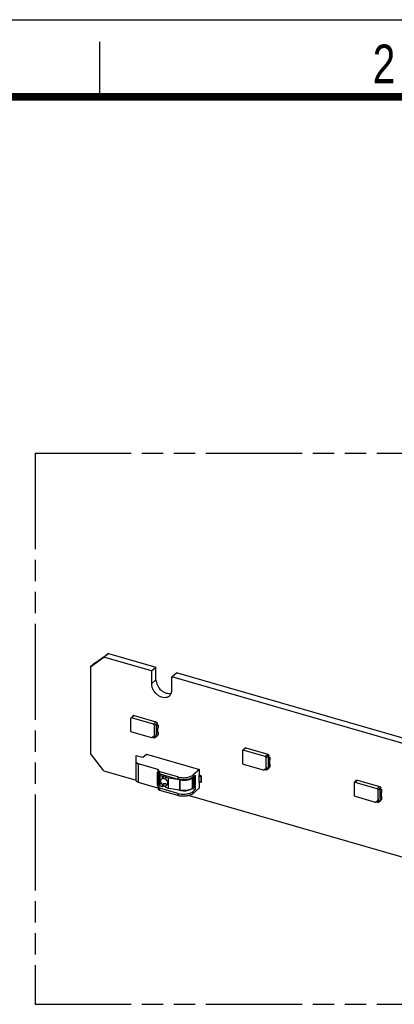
# Model space of a CAD drawing. Header units: millimetres. Extents: x 0 to 210, y 0 to 297.
# Tile 6 of 10: x 49 to 83, y 208 to 297. Entities that reach past the tile are written whole.
import ezdxf

# ---------------------------------------------------------------- set-up
doc = ezdxf.new("R2010")
doc.units = ezdxf.units.MM
doc.header["$LTSCALE"] = 19.36
doc.linetypes.add('PHANTOM', pattern=[0.8, 0.45, -0.05, 0.1, -0.05, 0.1, -0.05])
doc.layers.get('0').update_dxf_attribs({"linetype": 'CONTINUOUS'})
doc.layers.add('DEFAULT_3', color=7, linetype='PHANTOM')
doc.styles.add('TEXTSTYLE_2', font='txt', dxfattribs={"width": 0.75})

msp = doc.modelspace()

# ---------------------------------------------------------------- linework, layer by layer
at = {"color": 2, "linetype": 'Continuous'}
for p, q in [((0, 297), (210, 297)), ((56, 290), (56, 295))]:
    msp.add_line(p, q, dxfattribs=at)
at = {"color": 7, "linetype": 'Continuous'}
for p, q in [((55.5677, 238.65616), (56.78013, 239.5186)), ((56.78013, 239.5186), (56.36763, 239.16136)), ((56.78013, 239.5186), (61.0879, 238.27506)), ((55.1552, 238.29893), (56.36763, 239.16136)), ((55.5677, 238.65616), (55.1552, 238.29893)), ((60.6754, 237.91782), (56.36763, 239.16136)), ((55.1552, 238.29893), (55.1552, 230.4181)), ((60.6754, 237.91782), (61.0879, 238.27506)), ((60.6754, 237.91782), (60.6754, 236.76014)), ((61.0879, 237.11738), (61.0879, 238.27506)), ((62.53735, 237.38032), (62.94985, 237.73756)), ((108.78674, 224.50558), (62.94985, 237.73756)), ((62.53735, 236.22187), (62.53735, 237.38032)), ((108.37424, 224.14835), (62.53735, 237.38032)), ((58.78278, 233.59278), (58.78278, 232.51025)), ((58.80092, 233.64099), (59.00971, 233.85296)), ((58.85336, 233.69423), (58.82911, 233.67322)), ((60.86247, 233.08025), (58.87061, 233.65525)), ((59.09561, 233.87053), (61.08747, 233.29553)), ((61.19572, 233.04778), (61.19572, 233.15603)), ((58.87061, 232.39706), (60.67504, 231.87617)), ((60.9503, 232.07196), (60.9503, 232.96707)), ((61.14118, 232.13976), (61.14118, 233.00578)), ((61.14118, 233.00578), (61.25398, 232.97322)), ((61.19572, 233.04778), (61.14345, 233.00513)), ((61.19572, 233.04778), (61.30398, 233.01653)), ((61.21483, 232.76802), (61.21483, 232.33501)), ((61.25398, 232.75672), (61.21483, 232.76802)), ((61.26483, 232.37831), (61.21483, 232.33501)), ((61.21483, 232.33501), (61.25398, 232.32371)), ((61.30398, 233.01653), (61.25398, 232.97322)), ((61.25398, 232.97322), (61.25398, 232.75672)), ((61.25398, 232.75672), (61.30398, 232.80002)), ((61.25398, 232.32371), (61.30398, 232.36701)), ((61.25398, 232.32371), (61.25398, 232.1072)), ((61.26483, 232.37831), (61.26483, 232.76612)), ((61.26483, 232.37831), (61.30398, 232.36701)), ((61.30398, 232.80002), (61.30398, 233.01653)), ((61.30398, 232.1505), (61.30398, 232.36701)), ((60.72184, 231.88204), (60.93092, 232.03076)), ((60.75565, 231.90609), (60.91247, 231.86082)), ((60.98413, 232.06993), (60.93092, 232.03076)), ((60.97858, 231.8696), (61.16495, 232.00678)), ((61.00484, 231.92653), (61.00484, 232.11395)), ((61.14345, 232.1391), (61.25398, 232.1072)), ((61.19572, 232.0735), (61.19572, 232.12402)), ((61.25398, 232.1072), (61.30398, 232.1505)), ((68.91528, 230.66778), (68.91528, 229.58525)), ((68.93342, 230.71599), (69.14221, 230.92796)), ((68.98586, 230.76923), (68.9616, 230.74822)), ((70.99497, 230.15525), (69.00311, 230.73025)), ((69.22811, 230.94553), (71.21997, 230.37053)), ((56.36763, 228.85566), (55.1552, 230.4181)), ((59.30625, 227.97127), (59.30625, 230.2654)), ((59.30625, 230.2654), (59.88895, 230.09719)), ((59.30625, 230.25486), (59.88614, 230.08746)), ((59.88614, 230.08746), (60.22725, 230.38286)), ((60.22725, 230.38286), (65.03369, 228.99536)), ((71.0828, 229.14696), (71.0828, 230.04207)), ((71.27368, 229.21476), (71.27368, 230.08078)), ((71.27368, 230.08078), (71.38647, 230.04822)), ((71.32822, 230.12278), (71.27595, 230.08013)), ((71.32822, 230.12278), (71.32822, 230.23103)), ((71.32822, 230.12278), (71.43647, 230.09153)), ((71.34733, 229.84302), (71.34733, 229.41001)), ((71.38647, 229.83172), (71.34733, 229.84302)), ((71.43647, 230.09153), (71.38647, 230.04822)), ((71.38647, 230.04822), (71.38647, 229.83172)), ((71.38647, 229.83172), (71.43647, 229.87502)), ((71.39733, 229.45331), (71.39733, 229.84112)), ((71.43647, 229.87502), (71.43647, 230.09153)), ((56.36763, 228.85566), (59.30625, 228.00736)), ((61.26241, 228.98707), (59.49375, 229.49764)), ((61.2258, 227.59035), (61.2258, 228.71618)), ((61.31241, 228.94377), (61.31241, 228.69118)), ((63.08016, 228.30356), (61.43741, 228.77778)), ((65.03369, 228.99536), (64.44619, 228.48657)), ((65.03369, 228.4541), (65.03369, 228.99536)), ((69.00311, 229.47206), (70.80754, 228.95117)), ((70.85434, 228.95704), (71.06341, 229.10576)), ((70.88815, 228.98109), (71.04497, 228.93582)), ((71.11662, 229.14493), (71.06341, 229.10576)), ((71.11107, 228.9446), (71.29744, 229.08178)), ((71.13734, 229.00153), (71.13734, 229.18895)), ((71.27595, 229.2141), (71.38647, 229.1822)), ((71.32822, 229.1485), (71.32822, 229.19902)), ((71.39733, 229.45331), (71.34733, 229.41001)), ((71.34733, 229.41001), (71.38647, 229.39871)), ((71.38647, 229.39871), (71.43647, 229.44201)), ((71.38647, 229.39871), (71.38647, 229.1822)), ((71.38647, 229.1822), (71.43647, 229.2255)), ((71.39733, 229.45331), (71.43647, 229.44201)), ((71.43647, 229.2255), (71.43647, 229.44201)), ((61.26241, 227.29832), (59.49375, 227.80889)), ((61.3383, 227.68778), (61.3383, 228.63689)), ((61.41088, 227.52279), (61.41088, 228.47542)), ((61.42178, 228.49812), (61.46718, 228.54267)), ((61.43741, 228.58293), (63.08016, 228.10871)), ((61.46548, 228.43087), (61.69225, 228.3731)), ((61.46718, 228.54267), (61.57856, 228.51429)), ((61.51151, 228.53137), (61.51151, 228.56154)), ((61.57856, 228.51429), (61.60271, 228.53521)), ((61.69225, 228.3731), (61.78953, 228.41846)), ((61.69225, 228.1713), (61.69225, 228.3731)), ((61.78953, 228.14506), (61.78953, 228.41846)), ((61.78953, 228.41846), (62.01229, 228.36171)), ((62.01229, 228.36171), (61.99366, 228.28585)), ((61.99366, 228.0898), (61.99366, 228.28585)), ((61.99366, 228.28585), (62.22364, 228.21117)), ((62.22364, 227.25855), (62.22364, 228.21117)), ((62.22364, 228.21117), (63.24008, 228.062)), ((64.45378, 228.27509), (64.40378, 228.23179)), ((64.44619, 228.29172), (64.63369, 228.4541)), ((64.48369, 228.32419), (64.59039, 228.29339)), ((64.63369, 228.4541), (64.63369, 227.15506)), ((65.16939, 228.32832), (64.96734, 228.38665)), ((65.03369, 228.4541), (64.97119, 228.39997)), ((64.97119, 228.39997), (64.97119, 227.79375)), ((65.16939, 227.80871), (64.97119, 227.86592)), ((64.97119, 227.79375), (65.03369, 227.84788)), ((65.17944, 228.41202), (65.03369, 228.4541)), ((65.03369, 227.30662), (65.03369, 227.84788)), ((65.20689, 228.3608), (65.16939, 228.32832)), ((65.16939, 227.80871), (65.16939, 228.32832)), ((65.20689, 227.84118), (65.16939, 227.80871)), ((65.20689, 228.3608), (65.17944, 228.41202)), ((65.20689, 227.84118), (65.20689, 228.3608)), ((79.06591, 227.79099), (79.27471, 228.00296)), ((79.11836, 227.84423), (79.0941, 227.82322)), ((81.12746, 227.23025), (79.13561, 227.80525)), ((79.36061, 228.02053), (81.35246, 227.44553)), ((61.31241, 227.44988), (61.31241, 227.19729)), ((63.08016, 226.80967), (61.43741, 227.28389)), ((63.08016, 226.61481), (61.43741, 227.08904)), ((61.69225, 227.42047), (61.46548, 227.47824)), ((61.69225, 227.42047), (61.69225, 227.62226)), ((61.78953, 227.46583), (61.69225, 227.42047)), ((61.78953, 227.46583), (61.78953, 227.73922)), ((61.99366, 227.41382), (61.78953, 227.46583)), ((61.99366, 227.33322), (61.99366, 227.52928)), ((62.22364, 227.25855), (61.99366, 227.33322)), ((63.24008, 227.10937), (62.22364, 227.25855)), ((63.37242, 227.05506), (63.04933, 227.13737)), ((64.63369, 227.15506), (64.34497, 227.23841)), ((64.45378, 227.32246), (64.40378, 227.27916)), ((65.03369, 227.30662), (64.44619, 226.79783)), ((64.44619, 226.99268), (64.63369, 227.15506)), ((79.04778, 227.74278), (79.04778, 226.66025)), ((81.21529, 226.22196), (81.21529, 227.11707)), ((81.40618, 226.28976), (81.40618, 227.15578)), ((81.40618, 227.15578), (81.51897, 227.12322)), ((81.46072, 227.19778), (81.40845, 227.15513)), ((81.46072, 227.19778), (81.46072, 227.30603)), ((81.46072, 227.19778), (81.56897, 227.16653)), ((81.47983, 226.91802), (81.47983, 226.48501)), ((81.51897, 226.90672), (81.47983, 226.91802)), ((81.56897, 227.16653), (81.51897, 227.12322)), ((81.51897, 227.12322), (81.51897, 226.90672)), ((81.51897, 226.90672), (81.56897, 226.95002)), ((81.52983, 226.52831), (81.52983, 226.91802)), ((81.56897, 226.95002), (81.56897, 227.16653)), ((64.0999, 226.62355), (105.05871, 214.79976)), ((79.13561, 226.54706), (80.94004, 226.02617)), ((80.98683, 226.03204), (81.19591, 226.18076)), ((81.02065, 226.05609), (81.17746, 226.01082)), ((81.24912, 226.21993), (81.19591, 226.18076)), ((81.24357, 226.0196), (81.42994, 226.15678)), ((81.26983, 226.07653), (81.26983, 226.26395)), ((81.40845, 226.2891), (81.51897, 226.2572)), ((81.46072, 226.2235), (81.46072, 226.27402)), ((81.52983, 226.52831), (81.47983, 226.48501)), ((81.47983, 226.48501), (81.51897, 226.47371)), ((81.51897, 226.47371), (81.56897, 226.51701)), ((81.51897, 226.47371), (81.51897, 226.2572)), ((81.51897, 226.2572), (81.56897, 226.3005)), ((81.52983, 226.52831), (81.56897, 226.51701)), ((81.56897, 226.3005), (81.56897, 226.51701))]:
    msp.add_line(p, q, dxfattribs=at)
at = {"color": 9, "linetype": 'Continuous'}
for p, q in [((61.0879, 237.11738), (60.6754, 236.76014)), ((59.09561, 233.87053), (58.87061, 233.65525)), ((60.86247, 233.08025), (61.08747, 233.29553)), ((61.19572, 233.15603), (60.9503, 232.96707)), ((60.9503, 232.07196), (61.00484, 232.11395)), ((61.00484, 231.92653), (61.19572, 232.0735)), ((69.22811, 230.94553), (69.00311, 230.73025)), ((70.99497, 230.15525), (71.21997, 230.37053)), ((71.32822, 230.23103), (71.0828, 230.04207)), ((59.49375, 227.80889), (59.49375, 229.49764)), ((61.2258, 228.71618), (61.29149, 228.77307)), ((61.26241, 228.98707), (61.26241, 228.77633)), ((61.43741, 228.58293), (61.43741, 228.77778)), ((71.0828, 229.14696), (71.13734, 229.18895)), ((71.13734, 229.00153), (71.32822, 229.1485)), ((61.46548, 227.47824), (61.46548, 228.43087)), ((63.08016, 228.30356), (63.08016, 228.10871)), ((63.24008, 228.062), (63.24008, 227.10937)), ((63.25644, 227.10617), (63.25644, 228.0588)), ((64.40378, 227.27916), (64.40378, 228.23179)), ((64.44619, 228.29172), (64.44619, 228.48657)), ((64.45378, 228.27509), (64.45378, 227.32246)), ((64.59039, 227.34077), (64.59039, 228.29339)), ((79.36061, 228.02053), (79.13561, 227.80525)), ((61.3383, 227.68778), (61.2258, 227.59035)), ((61.26241, 227.50907), (61.26241, 227.29832)), ((61.30323, 227.4708), (61.41088, 227.56403)), ((61.43741, 227.08904), (61.43741, 227.28389)), ((63.37242, 227.08434), (63.37242, 227.05506)), ((64.44619, 226.79783), (64.44619, 226.99268)), ((81.12746, 227.23025), (81.35246, 227.44553)), ((81.46072, 227.30603), (81.21529, 227.11707)), ((63.08016, 226.80967), (63.08016, 226.61481)), ((81.21529, 226.22196), (81.26983, 226.26395)), ((81.26983, 226.07653), (81.46072, 226.2235))]:
    msp.add_line(p, q, dxfattribs=at)
at = {"color": 7, "linetype": 'Continuous', "const_width": 0.7}
msp.add_lwpolyline([(7, 290), (203, 290)], dxfattribs=at)
at = {"color": 7, "linetype": 'Continuous'}
for centre, radius, start, end in [((61.69796, 227.73502), 0.46185, 48.4697922, 50.1902596), ((61.68148, 227.71681), 0.4864, 42.1525229, 48.4384066), ((63.21554, 227.89343), 0.17035, 76.1100467, 81.7190757), ((63.55676, 229.82535), 1.78212, 259.8093712, 260.3570946), ((63.55961, 229.84203), 1.79903, 260.3565344, 260.5594784), ((63.21554, 226.9408), 0.17035, 76.1100467, 81.7190757), ((63.60905, 228.53253), 1.4693, 256.114078, 260.109631), ((63.62632, 228.62831), 1.56663, 260.0890231, 260.8308304), ((63.63302, 228.6702), 1.60904, 260.8332545, 262.2054434), ((63.81394, 228.1018), 1.01852, 291.5129157, 292.6272201), ((63.83924, 228.04197), 0.95356, 292.6070257, 295.4879284)]:
    msp.add_arc(centre, radius, start, end, dxfattribs=at)
for points, knots in [([(60.6754, 236.75936), (60.6754, 236.55856), (60.77542, 236.24701), (61.02581, 235.91282), (61.27019, 235.7044), (61.54497, 235.56522), (61.82802, 235.50764), (62.09553, 235.53979), (62.24817, 235.62433), (62.31012, 235.678)], [0, 0, 0, 0, 0.25646625, 0.39453878, 0.53164036, 0.66262929, 0.7840089, 0.89530969, 1, 1, 1, 1]), ([(61.0879, 237.1166), (61.0879, 236.94529), (61.18558, 236.58854), (61.46707, 236.22776), (61.76327, 236.0156), (62.00275, 235.91125), (62.24461, 235.86852), (62.40289, 235.88485), (62.47547, 235.90473)], [0, 0, 0, 0, 0.24833134, 0.51549597, 0.64752749, 0.77338171, 0.89092166, 1, 1, 1, 1]), ([(62.31012, 235.678), (62.38311, 235.74121), (62.5034, 235.91293), (62.53735, 236.11726), (62.53735, 236.22187)], [0, 0, 0, 0, 0.47998168, 1, 1, 1, 1]), ([(58.80099, 233.64092), (58.79802, 233.63798), (58.78682, 233.62443), (58.78278, 233.60604), (58.78278, 233.59278)], [0, 0, 0, 0, 0.23941554, 1, 1, 1, 1]), ([(58.87061, 233.65525), (58.85815, 233.65885), (58.83243, 233.66161), (58.80928, 233.64912), (58.80099, 233.64092)], [0, 0, 0, 0, 0.52652287, 1, 1, 1, 1]), ([(59.00972, 233.85295), (59.01978, 233.86318), (59.04868, 233.87796), (59.08025, 233.87497), (59.09561, 233.87053)], [0, 0, 0, 0, 0.47292106, 1, 1, 1, 1]), ([(61.08747, 233.29553), (61.11743, 233.28688), (61.17053, 233.24796), (61.19572, 233.18649), (61.19572, 233.15603)], [0, 0, 0, 0, 0.50591329, 1, 1, 1, 1]), ([(58.78278, 232.51025), (58.78278, 232.48554), (58.80343, 232.43581), (58.84632, 232.40408), (58.87061, 232.39706)], [0, 0, 0, 0, 0.49413772, 1, 1, 1, 1]), ([(60.9503, 232.96707), (60.9503, 232.99177), (60.92965, 233.0415), (60.88677, 233.07324), (60.86247, 233.08025)], [0, 0, 0, 0, 0.49413772, 1, 1, 1, 1]), ([(60.67504, 231.87617), (60.67925, 231.87495), (60.69491, 231.87177), (60.71236, 231.8753), (60.72184, 231.88204)], [0, 0, 0, 0, 0.27350331, 1, 1, 1, 1]), ([(60.91247, 231.86082), (60.92401, 231.85749), (60.94747, 231.85439), (60.96974, 231.86334), (60.97846, 231.86974)], [0, 0, 0, 0, 0.52599229, 1, 1, 1, 1]), ([(60.93092, 232.03076), (60.93703, 232.03511), (60.94741, 232.04788), (60.9503, 232.06383), (60.9503, 232.07196)], [0, 0, 0, 0, 0.47973323, 1, 1, 1, 1]), ([(60.97846, 231.86974), (60.98678, 231.87585), (61.00129, 231.89323), (61.00484, 231.91533), (61.00484, 231.92653)], [0, 0, 0, 0, 0.47947535, 1, 1, 1, 1]), ([(61.00484, 232.11395), (61.00484, 232.10526), (61.00175, 232.08821), (60.99066, 232.07457), (60.98413, 232.06993)], [0, 0, 0, 0, 0.52027049, 1, 1, 1, 1]), ([(61.19572, 232.0735), (61.19572, 232.06039), (61.19113, 232.03469), (61.17468, 232.01394), (61.16495, 232.00678)], [0, 0, 0, 0, 0.52023841, 1, 1, 1, 1]), ([(68.93349, 230.71592), (68.93052, 230.71298), (68.91932, 230.69943), (68.91528, 230.68104), (68.91528, 230.66778)], [0, 0, 0, 0, 0.23941554, 1, 1, 1, 1]), ([(69.00311, 230.73025), (68.99065, 230.73385), (68.96492, 230.73661), (68.94178, 230.72412), (68.93349, 230.71592)], [0, 0, 0, 0, 0.52652287, 1, 1, 1, 1]), ([(69.14221, 230.92795), (69.15228, 230.93818), (69.18117, 230.95296), (69.21274, 230.94997), (69.22811, 230.94553)], [0, 0, 0, 0, 0.47292106, 1, 1, 1, 1]), ([(59.30625, 229.66002), (59.30625, 229.6433), (59.3169, 229.60674), (59.35775, 229.56109), (59.41861, 229.52332), (59.46713, 229.50533), (59.49375, 229.49764)], [0, 0, 0, 0, 0.19057513, 0.41371082, 0.68415861, 1, 1, 1, 1]), ([(68.91528, 229.58525), (68.91528, 229.56054), (68.93593, 229.51081), (68.97881, 229.47908), (69.00311, 229.47206)], [0, 0, 0, 0, 0.49413772, 1, 1, 1, 1]), ([(71.0828, 230.04207), (71.0828, 230.06677), (71.06215, 230.1165), (71.01926, 230.14824), (70.99497, 230.15525)], [0, 0, 0, 0, 0.49413772, 1, 1, 1, 1]), ([(71.21997, 230.37053), (71.24993, 230.36188), (71.30303, 230.32296), (71.32822, 230.26149), (71.32822, 230.23103)], [0, 0, 0, 0, 0.50591329, 1, 1, 1, 1]), ([(61.2258, 228.71618), (61.2258, 228.72119), (61.2273, 228.7397), (61.23667, 228.75789), (61.24694, 228.76677)], [0, 0, 0, 0, 0.26930288, 1, 1, 1, 1]), ([(61.26241, 228.98707), (61.26951, 228.98502), (61.29011, 228.97786), (61.31241, 228.95908), (61.31241, 228.94377)], [0, 0, 0, 0, 0.32557324, 1, 1, 1, 1]), ([(61.30323, 228.76984), (61.2994, 228.774), (61.28865, 228.78055), (61.27618, 228.78025), (61.27013, 228.77884)], [0, 0, 0, 0, 0.47646778, 1, 1, 1, 1]), ([(61.31241, 228.74892), (61.31241, 228.7545), (61.30953, 228.7623), (61.30468, 228.76827), (61.30323, 228.76984)], [0, 0, 0, 0, 0.72337361, 1, 1, 1, 1]), ([(61.31241, 228.88604), (61.31241, 228.87489), (61.31951, 228.85052), (61.34674, 228.82008), (61.38731, 228.79491), (61.41966, 228.78291), (61.43741, 228.77778)], [0, 0, 0, 0, 0.19057513, 0.41371082, 0.68415861, 1, 1, 1, 1]), ([(61.43741, 228.58293), (61.41966, 228.58805), (61.38731, 228.60005), (61.34674, 228.62523), (61.31951, 228.65566), (61.31241, 228.68004), (61.31241, 228.69118)], [0, 0, 0, 0, 0.31584139, 0.58628918, 0.80942487, 1, 1, 1, 1]), ([(70.80754, 228.95117), (70.81175, 228.94995), (70.82741, 228.94677), (70.84486, 228.9503), (70.85434, 228.95704)], [0, 0, 0, 0, 0.27350331, 1, 1, 1, 1]), ([(71.04497, 228.93582), (71.05651, 228.93249), (71.07997, 228.92939), (71.10223, 228.93834), (71.11096, 228.94474)], [0, 0, 0, 0, 0.52599229, 1, 1, 1, 1]), ([(71.06341, 229.10576), (71.06952, 229.11011), (71.0799, 229.12288), (71.0828, 229.13883), (71.0828, 229.14696)], [0, 0, 0, 0, 0.47973323, 1, 1, 1, 1]), ([(71.11096, 228.94474), (71.11928, 228.95085), (71.13379, 228.96823), (71.13734, 228.99033), (71.13734, 229.00153)], [0, 0, 0, 0, 0.47947535, 1, 1, 1, 1]), ([(71.13734, 229.18895), (71.13734, 229.18026), (71.13424, 229.16321), (71.12315, 229.14957), (71.11662, 229.14493)], [0, 0, 0, 0, 0.52027049, 1, 1, 1, 1]), ([(71.32822, 229.1485), (71.32822, 229.13539), (71.32363, 229.10969), (71.30718, 229.08894), (71.29744, 229.08178)], [0, 0, 0, 0, 0.52023841, 1, 1, 1, 1]), ([(59.49375, 227.80889), (59.46713, 227.81658), (59.41861, 227.83457), (59.35775, 227.87234), (59.3169, 227.91799), (59.30625, 227.95455), (59.30625, 227.97127)], [0, 0, 0, 0, 0.31584139, 0.58628918, 0.80942487, 1, 1, 1, 1]), ([(61.4109, 228.47542), (61.41087, 228.47072), (61.41508, 228.45718), (61.43532, 228.44073), (61.45439, 228.43369), (61.46548, 228.43087)], [0, 0, 0, 0, 0.18852227, 0.54023246, 1, 1, 1, 1]), ([(61.42178, 228.49812), (61.42009, 228.49646), (61.41445, 228.49012), (61.41094, 228.48156), (61.4109, 228.47542)], [0, 0, 0, 0, 0.27839725, 1, 1, 1, 1]), ([(61.52381, 227.93969), (61.52381, 227.99136), (61.55157, 228.09755), (61.64439, 228.15837), (61.69225, 228.1713)], [0, 0, 0, 0, 0.51032944, 1, 1, 1, 1]), ([(61.69225, 227.62226), (61.64201, 227.66143), (61.5597, 227.75744), (61.52381, 227.88063), (61.52381, 227.93969)], [0, 0, 0, 0, 0.51888516, 1, 1, 1, 1]), ([(61.78953, 228.14506), (61.77611, 228.15493), (61.74448, 228.17008), (61.70968, 228.1726), (61.69225, 228.1713)], [0, 0, 0, 0, 0.48799492, 1, 1, 1, 1]), ([(61.78953, 228.14506), (61.82211, 228.15375), (61.89634, 228.15294), (61.96279, 228.12283), (61.99398, 228.10206)], [0, 0, 0, 0, 0.47360489, 1, 1, 1, 1]), ([(62.16252, 227.75471), (62.16252, 227.77955), (62.15032, 227.88499), (62.09627, 227.98344), (62.04208, 228.04324)], [0, 0, 0, 0, 0.23540668, 1, 1, 1, 1]), ([(63.08016, 228.30356), (63.20019, 228.26891), (63.45399, 228.2284), (63.83096, 228.24023), (64.17256, 228.31889), (64.37156, 228.42194), (64.44619, 228.48657)], [0, 0, 0, 0, 0.26377701, 0.53791403, 0.79155443, 1, 1, 1, 1]), ([(63.24146, 228.07135), (63.22755, 228.07385), (63.17334, 228.08427), (63.11962, 228.09732), (63.08016, 228.10871)], [0, 0, 0, 0, 0.2560247, 1, 1, 1, 1]), ([(63.25644, 228.0588), (63.35964, 228.03314), (63.57465, 228.00467), (63.89146, 228.02052), (64.1762, 228.09029), (64.34135, 228.17772), (64.40378, 228.23179)], [0, 0, 0, 0, 0.2671942, 0.54081064, 0.79248886, 1, 1, 1, 1]), ([(64.32787, 228.20982), (64.25776, 228.17034), (64.09735, 228.10578), (63.74131, 228.03189), (63.45344, 228.03594), (63.26453, 228.06736)], [0, 0, 0, 0, 0.22176187, 0.47215731, 1, 1, 1, 1]), ([(64.44619, 228.29172), (64.43762, 228.2843), (64.40038, 228.25396), (64.35983, 228.22781), (64.32787, 228.20982)], [0, 0, 0, 0, 0.23604865, 1, 1, 1, 1]), ([(64.45378, 228.27509), (64.45607, 228.27707), (64.4672, 228.28522), (64.48023, 228.29046), (64.49055, 228.29344)], [0, 0, 0, 0, 0.21942574, 1, 1, 1, 1]), ([(64.49055, 228.29344), (64.49439, 228.29455), (64.51065, 228.29851), (64.52746, 228.30009), (64.54018, 228.30009)], [0, 0, 0, 0, 0.23924498, 1, 1, 1, 1]), ([(64.54018, 228.30009), (64.54456, 228.30009), (64.56146, 228.29951), (64.57835, 228.29687), (64.59039, 228.29339)], [0, 0, 0, 0, 0.25910252, 1, 1, 1, 1]), ([(79.06599, 227.79092), (79.06302, 227.78798), (79.05181, 227.77443), (79.04778, 227.75604), (79.04778, 227.74278)], [0, 0, 0, 0, 0.23941554, 1, 1, 1, 1]), ([(79.13561, 227.80525), (79.12315, 227.80885), (79.09742, 227.81161), (79.07428, 227.79912), (79.06599, 227.79092)], [0, 0, 0, 0, 0.52652287, 1, 1, 1, 1]), ([(79.27471, 228.00295), (79.28478, 228.01318), (79.31367, 228.02796), (79.34524, 228.02497), (79.36061, 228.02053)], [0, 0, 0, 0, 0.47292106, 1, 1, 1, 1]), ([(61.26241, 227.50907), (61.25678, 227.51467), (61.2374, 227.53768), (61.2258, 227.56817), (61.2258, 227.59035)], [0, 0, 0, 0, 0.26358519, 1, 1, 1, 1]), ([(61.26241, 227.50907), (61.2662, 227.50529), (61.27968, 227.4924), (61.29422, 227.48058), (61.30323, 227.4708)], [0, 0, 0, 0, 0.28716558, 1, 1, 1, 1]), ([(61.31241, 227.25502), (61.31241, 227.25948), (61.30866, 227.27221), (61.29032, 227.28829), (61.27266, 227.29536), (61.26241, 227.29832)], [0, 0, 0, 0, 0.19112726, 0.54227864, 1, 1, 1, 1]), ([(61.30323, 227.4708), (61.30468, 227.46923), (61.30953, 227.46326), (61.31241, 227.45546), (61.31241, 227.44988)], [0, 0, 0, 0, 0.27662639, 1, 1, 1, 1]), ([(61.31241, 227.39214), (61.31241, 227.381), (61.31951, 227.35663), (61.34674, 227.32619), (61.38731, 227.30101), (61.41966, 227.28901), (61.43741, 227.28389)], [0, 0, 0, 0, 0.19057513, 0.41371082, 0.68415861, 1, 1, 1, 1]), ([(61.43741, 227.08904), (61.41966, 227.09416), (61.38731, 227.10616), (61.34674, 227.13133), (61.31951, 227.16177), (61.31241, 227.18614), (61.31241, 227.19729)], [0, 0, 0, 0, 0.31584139, 0.58628918, 0.80942487, 1, 1, 1, 1]), ([(61.3383, 227.68778), (61.3383, 227.66604), (61.35467, 227.62151), (61.39003, 227.59093), (61.41074, 227.58146)], [0, 0, 0, 0, 0.48835877, 1, 1, 1, 1]), ([(61.46548, 227.47824), (61.45782, 227.48019), (61.43577, 227.48715), (61.41081, 227.50651), (61.4109, 227.52279)], [0, 0, 0, 0, 0.32682041, 1, 1, 1, 1]), ([(61.69225, 227.62226), (61.70155, 227.63025), (61.73862, 227.66509), (61.7697, 227.70614), (61.78953, 227.73922)], [0, 0, 0, 0, 0.24120776, 1, 1, 1, 1]), ([(62.01229, 227.68184), (61.97632, 227.67251), (61.89385, 227.6761), (61.82231, 227.71378), (61.78953, 227.73922)], [0, 0, 0, 0, 0.47247492, 1, 1, 1, 1]), ([(61.99366, 227.52928), (62.03176, 227.53629), (62.10765, 227.57351), (62.14552, 227.64844), (62.15482, 227.68735)], [0, 0, 0, 0, 0.49196938, 1, 1, 1, 1]), ([(62.01229, 227.68184), (62.01104, 227.66775), (62.00612, 227.61675), (61.99981, 227.56586), (61.99366, 227.52928)], [0, 0, 0, 0, 0.2760778, 1, 1, 1, 1]), ([(62.15482, 227.68735), (62.1561, 227.69272), (62.16067, 227.71489), (62.16252, 227.7376), (62.16252, 227.75471)], [0, 0, 0, 0, 0.24404994, 1, 1, 1, 1]), ([(63.08016, 226.80967), (63.20019, 226.77502), (63.45399, 226.73451), (63.83096, 226.74634), (64.17256, 226.825), (64.37156, 226.92805), (64.44619, 226.99268)], [0, 0, 0, 0, 0.26377701, 0.53791403, 0.79155443, 1, 1, 1, 1]), ([(64.15007, 227.14202), (64.10114, 227.11046), (63.98376, 227.06048), (63.78921, 227.02213), (63.57986, 227.01738), (63.43956, 227.03795), (63.37242, 227.05506)], [0, 0, 0, 0, 0.21835115, 0.47178737, 0.74018569, 1, 1, 1, 1]), ([(64.18744, 227.15423), (64.07046, 227.10812), (63.81168, 227.05357), (63.54861, 227.05769), (63.4148, 227.07602)], [0, 0, 0, 0, 0.48211453, 1, 1, 1, 1]), ([(64.40378, 227.27916), (64.39312, 227.26993), (64.34529, 227.23197), (64.2919, 227.20141), (64.24958, 227.18121)], [0, 0, 0, 0, 0.23127956, 1, 1, 1, 1]), ([(64.59039, 227.34077), (64.56603, 227.3478), (64.51839, 227.35022), (64.47017, 227.33666), (64.45378, 227.32246)], [0, 0, 0, 0, 0.53902864, 1, 1, 1, 1]), ([(81.21529, 227.11707), (81.21529, 227.14177), (81.19465, 227.1915), (81.15176, 227.22324), (81.12746, 227.23025)], [0, 0, 0, 0, 0.49413772, 1, 1, 1, 1]), ([(81.35246, 227.44553), (81.38243, 227.43688), (81.43552, 227.39796), (81.46072, 227.33649), (81.46072, 227.30603)], [0, 0, 0, 0, 0.50591329, 1, 1, 1, 1]), ([(64.44619, 226.79783), (64.37156, 226.73319), (64.17256, 226.63014), (63.83096, 226.55148), (63.45399, 226.53965), (63.20019, 226.58016), (63.08016, 226.61481)], [0, 0, 0, 0, 0.20844557, 0.46208597, 0.73622299, 1, 1, 1, 1]), ([(79.04778, 226.66025), (79.04778, 226.63554), (79.06842, 226.58581), (79.11131, 226.55408), (79.13561, 226.54706)], [0, 0, 0, 0, 0.49413772, 1, 1, 1, 1]), ([(80.94004, 226.02617), (80.94425, 226.02495), (80.9599, 226.02177), (80.97735, 226.0253), (80.98683, 226.03204)], [0, 0, 0, 0, 0.27350331, 1, 1, 1, 1]), ([(81.17746, 226.01082), (81.18901, 226.00749), (81.21246, 226.00439), (81.23473, 226.01334), (81.24346, 226.01974)], [0, 0, 0, 0, 0.52599229, 1, 1, 1, 1]), ([(81.19591, 226.18076), (81.20202, 226.18511), (81.2124, 226.19788), (81.21529, 226.21383), (81.21529, 226.22196)], [0, 0, 0, 0, 0.47973323, 1, 1, 1, 1]), ([(81.24346, 226.01974), (81.25177, 226.02585), (81.26629, 226.04323), (81.26983, 226.06533), (81.26983, 226.07653)], [0, 0, 0, 0, 0.47947535, 1, 1, 1, 1]), ([(81.26983, 226.26395), (81.26983, 226.25526), (81.26674, 226.23821), (81.25565, 226.22457), (81.24912, 226.21993)], [0, 0, 0, 0, 0.52027049, 1, 1, 1, 1]), ([(81.46072, 226.2235), (81.46072, 226.21039), (81.45612, 226.18469), (81.43968, 226.16394), (81.42994, 226.15678)], [0, 0, 0, 0, 0.52023841, 1, 1, 1, 1])]:
    msp.add_open_spline(points, degree=3, knots=knots, dxfattribs=at)
for points in [[(61.24694, 228.76677), (61.25153, 228.77073), (61.25682, 228.77399), (61.26241, 228.77633)], [(61.27013, 228.77884), (61.2675, 228.77823), (61.2649, 228.77737), (61.26241, 228.77633)]]:
    msp.add_open_spline(points, degree=3, dxfattribs=at)
at = {"layer": 'DEFAULT_3', "color": 91, "linetype": 'PHANTOM', "true_color": 0x80ff80}
for p, q in [((50.12864, 257.68), (50.12864, 207.68)), ((50.12864, 257.68), (150.12864, 257.68)), ((50.12864, 207.68), (150.12864, 207.68))]:
    msp.add_line(p, q, dxfattribs=at)

# ---------------------------------------------------------------- texts
at = {"color": 5, "linetype": 'Continuous', "style": 'TEXTSTYLE_2', "width": 0.785714}
msp.add_text('2', height=3.5, dxfattribs=at).set_placement((80.73138, 291.23958))

doc.saveas('drawing.dxf')
